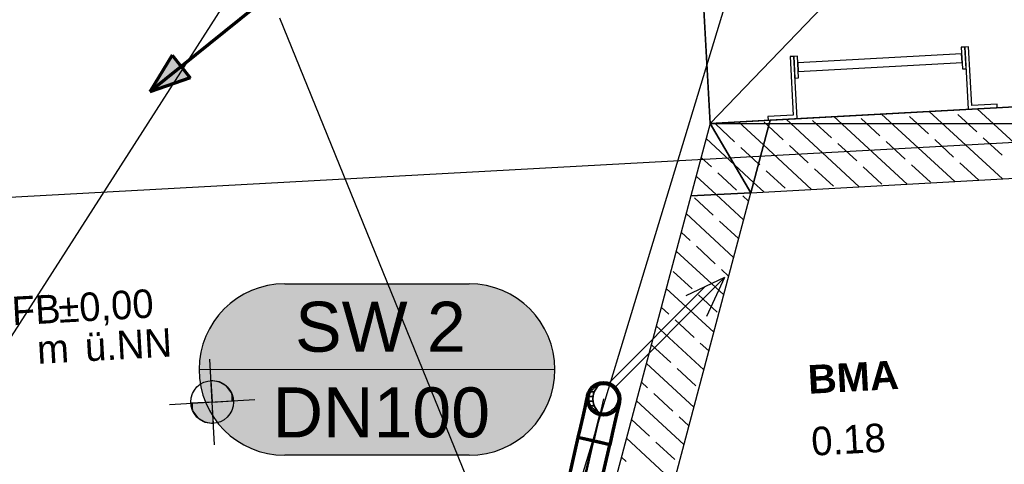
# Model space of a CAD drawing. Extents: x -181 to 1388, y 138 to 979.
# Tile 19 of 82: x 462 to 531, y 353 to 384. Entities that reach past the tile are written whole.
import ezdxf
from ezdxf.lldxf.tags import DXFTag

# ---------------------------------------------------------------- set-up
doc = ezdxf.new("R2010")
doc.units = 0
doc.layers.get('0').update_dxf_attribs({"lineweight": 25})
for name, color, linetype, lineweight, true_color in [('01 Höhen im Gebäude - Basis', 7, 'Continuous', 25, 0x848484), ('20 Bodenaufbau - Gefällelinien', 7, 'Continuous', 25, 0x848484), ('20 Dach Stb-Decke', 7, 'Continuous', 25, 0x848484), ('20 Dachleiter', 7, 'Continuous', 25, 0x848484), ('20 Innenwände', 7, 'Continuous', 25, 0x848484), ('20 Räume Innen', 7, 'Continuous', 25, 0x848484), ('A-0', 7, 'Continuous', 25, 0x848484), ('S_Abwasser_Entlueftung', 5, 'Nova_70', 25, 0x0000ff), ('S_Schmutzwasser', 5, 'Continuous', 70, 0x0000ff)]:
    doc.layers.add(name, color=color, linetype=linetype, lineweight=lineweight, true_color=true_color)
doc.layers.add('02 Raster Gebäude', color=7, linetype='Continuous', lineweight=25)
doc.layers.add('X_Geometrie', color=7, linetype='Continuous', lineweight=25)
doc.styles.get("Standard").update_dxf_attribs({"font": 'arial.ttf'})
tags = doc.linetypes.add('fein_strichliert', pattern=[4, 1, -2, 1]).pattern_tags.tags
tags[8:9] = [DXFTag(74, 4), DXFTag(75, 0), DXFTag(340, '0'), DXFTag(46, 0.0), DXFTag(50, 0.0), DXFTag(44, 0.0), DXFTag(45, 0.0)]
tags[6:7] = [DXFTag(74, 4), DXFTag(75, 0), DXFTag(340, '0'), DXFTag(46, 0.0), DXFTag(50, 0.0), DXFTag(44, 0.0), DXFTag(45, 0.0)]
tags[4:5] = [DXFTag(74, 4), DXFTag(75, 0), DXFTag(340, '0'), DXFTag(46, 0.0), DXFTag(50, 0.0), DXFTag(44, 0.0), DXFTag(45, 0.0)]
tags = doc.linetypes.add('Nova_70', pattern='A,2,[130,ltypeshp.shx,S=1,R=-90,X=0,Y=1],2', length=4).pattern_tags.tags
tags[12:13] = [DXFTag(74, 4), DXFTag(75, 0), DXFTag(340, '0'), DXFTag(46, 0.0), DXFTag(50, 0.0), DXFTag(44, 0.0), DXFTag(45, 0.0)]
tags = doc.linetypes.add('Raster', pattern=[0.2, 0.1, -0.05, 0, -0.05]).pattern_tags.tags
tags[10:11] = [DXFTag(74, 4), DXFTag(75, 0), DXFTag(340, '0'), DXFTag(46, 1.0), DXFTag(50, 0.0), DXFTag(44, 0.0), DXFTag(45, 0.0)]
tags[8:9] = [DXFTag(74, 4), DXFTag(75, 0), DXFTag(340, '0'), DXFTag(46, 1.0), DXFTag(50, 0.0), DXFTag(44, 0.0), DXFTag(45, 0.0)]
tags[6:7] = [DXFTag(74, 4), DXFTag(75, 0), DXFTag(340, '0'), DXFTag(46, 1.0), DXFTag(50, 0.0), DXFTag(44, 0.0), DXFTag(45, 0.0)]
tags[4:5] = [DXFTag(74, 4), DXFTag(75, 0), DXFTag(340, '0'), DXFTag(46, 1.0), DXFTag(50, 0.0), DXFTag(44, 0.0), DXFTag(45, 0.0)]
tags = doc.linetypes.add('STRICHPUNKT2', pattern=[12.7, 6.35, -3.175, 0, -3.175]).pattern_tags.tags
tags[10:11] = [DXFTag(74, 4), DXFTag(75, 0), DXFTag(340, '0'), DXFTag(46, 0.0), DXFTag(50, 0.0), DXFTag(44, 0.0), DXFTag(45, 0.0)]
tags[8:9] = [DXFTag(74, 4), DXFTag(75, 0), DXFTag(340, '0'), DXFTag(46, 0.0), DXFTag(50, 0.0), DXFTag(44, 0.0), DXFTag(45, 0.0)]
tags[6:7] = [DXFTag(74, 4), DXFTag(75, 0), DXFTag(340, '0'), DXFTag(46, 0.0), DXFTag(50, 0.0), DXFTag(44, 0.0), DXFTag(45, 0.0)]
tags[4:5] = [DXFTag(74, 4), DXFTag(75, 0), DXFTag(340, '0'), DXFTag(46, 0.0), DXFTag(50, 0.0), DXFTag(44, 0.0), DXFTag(45, 0.0)]
tags = doc.linetypes.add('Öffnungslinie Tür Fenster', pattern=[0.115, 0.075, -0.04]).pattern_tags.tags
tags[6:7] = [DXFTag(74, 4), DXFTag(75, 0), DXFTag(340, '0'), DXFTag(46, 1.0), DXFTag(50, 0.0), DXFTag(44, 0.0), DXFTag(45, 0.0)]
tags[4:5] = [DXFTag(74, 4), DXFTag(75, 0), DXFTag(340, '0'), DXFTag(46, 1.0), DXFTag(50, 0.0), DXFTag(44, 0.0), DXFTag(45, 0.0)]

# ---------------------------------------------------------------- blocks, each defined once
blk = doc.blocks.new('Referenz-A07F5V09WF')
at = {"layer": '01 Höhen im Gebäude - Basis', "lineweight": -2}
for p, q in [((476.081, 354.351), (475.747, 360.342)), ((472.919, 357.179), (478.91, 357.513))]:
    blk.add_line(p, q, dxfattribs=at)
blk.add_circle((475.914, 357.346), 1.5, dxfattribs=at)
for points in [[(475.914, 357.346), (475.831, 358.844), (475.914, 358.832)], [(475.914, 357.346), (475.914, 358.832), (476.41, 357.374)], [(476.41, 357.374), (475.914, 358.832), (476.41, 358.762)], [(476.41, 357.374), (476.41, 358.762), (476.914, 357.402)], [(476.914, 357.402), (476.41, 358.762), (476.914, 358.464)], [(476.914, 357.402), (476.914, 358.464), (477.266, 357.421)], [(477.266, 357.421), (476.914, 358.464), (477.266, 357.996)], [(477.266, 357.421), (477.266, 357.996), (477.412, 357.43)], [(474.563, 356.696), (474.417, 357.263), (474.563, 357.271)], [(474.914, 356.228), (474.563, 357.271), (474.914, 357.29)], [(474.563, 356.696), (474.563, 357.271), (474.914, 356.228)], [(475.418, 355.931), (474.914, 357.29), (475.418, 357.319)], [(474.914, 356.228), (474.914, 357.29), (475.418, 355.931)], [(475.914, 355.86), (475.418, 357.319), (475.914, 357.346)], [(475.418, 355.931), (475.418, 357.319), (475.914, 355.86)], [(475.914, 355.86), (475.914, 357.346), (475.998, 355.848)]]:
    blk.add_solid(points, dxfattribs=at)
at = {"layer": '02 Raster Gebäude', "linetype": 'Raster', "lineweight": -2, "ltscale": 56.250004}
for p, q in [((478.815, 276.287), (639.421, 805.981)), ((1006.697, 401.503), (320.446, 363.938))]:
    blk.add_line(p, q, dxfattribs=at)
at = {"layer": '20 Bodenaufbau - Gefällelinien', "lineweight": -2}
blk.add_line((510.772, 376.856), (506.952, 446.65), dxfattribs=at)
at = {"layer": '20 Bodenaufbau - Gefällelinien', "linetype": 'Öffnungslinie Tür Fenster', "lineweight": -2, "ltscale": 56.250004}
for p, q in [((545.001, 412.366), (510.772, 376.856)), ((476.786, 385.245), (453.462, 348.89)), ((500.063, 336.518), (480.652, 384.219))]:
    blk.add_line(p, q, dxfattribs=at)
at = {"layer": '20 Dach Stb-Decke', "linetype": 'Öffnungslinie Tür Fenster', "lineweight": -2, "ltscale": 56.250004}
for p, q in [((509.46, 400.82), (510.772, 376.856)), ((510.772, 376.856), (534.736, 378.167))]:
    blk.add_line(p, q, dxfattribs=at)
at = {"layer": '20 Dachleiter', "lineweight": -2}
for p, q in [((528.609, 382.201), (528.355, 382.187)), ((528.355, 382.187), (528.438, 380.666)), ((528.862, 382.215), (528.609, 382.201)), ((528.692, 380.679), (528.609, 382.201)), ((528.609, 382.201), (528.847, 377.846)), ((529.087, 378.113), (528.862, 382.215)), ((516.627, 381.545), (516.373, 381.531)), ((516.373, 381.531), (516.598, 377.429)), ((516.88, 381.559), (516.627, 381.545)), ((516.865, 377.189), (516.627, 381.545)), ((516.627, 381.545), (516.71, 380.023)), ((516.964, 380.037), (516.88, 381.559)), ((528.38, 381.726), (516.905, 381.097)), ((528.413, 381.127), (528.38, 381.726)), ((516.905, 381.097), (516.938, 380.498)), ((516.938, 380.498), (528.413, 381.127)), ((528.438, 380.666), (528.692, 380.679)), ((516.71, 380.023), (516.964, 380.037)), ((528.847, 377.846), (530.876, 377.957)), ((530.862, 378.21), (529.087, 378.113)), ((530.876, 377.957), (530.862, 378.21)), ((516.598, 377.429), (514.822, 377.332)), ((514.822, 377.332), (514.836, 377.078)), ((514.836, 377.078), (516.865, 377.189))]:
    blk.add_line(p, q, dxfattribs=at)
at = {"layer": '20 Innenwände', "lineweight": -2}
for p, q in [((641.576, 384.02), (510.772, 376.856)), ((534.586, 373.153), (529.46, 377.879)), ((521.219, 372.42), (516.093, 377.147)), ((519.271, 375.848), (517.948, 377.069)), ((524.561, 372.603), (519.435, 377.33)), ((522.663, 375.986), (521.339, 377.206)), ((527.903, 372.786), (522.776, 377.513)), ((526.054, 376.123), (524.731, 377.344)), ((531.245, 372.97), (526.118, 377.696)), ((529.445, 376.261), (528.122, 377.481)), ((510.772, 376.856), (509.423, 371.774)), ((512.489, 375.573), (511.165, 376.794)), ((514.509, 375.343), (512.751, 376.964)), ((514.857, 376.654), (514.557, 376.931)), ((515.88, 375.711), (514.857, 376.654)), ((512.48, 373.95), (510.488, 375.786)), ((527.818, 374.496), (526.495, 375.717)), ((531.21, 374.634), (529.886, 375.854)), ((514.161, 374.032), (512.93, 375.167)), ((517.877, 372.237), (514.509, 375.343)), ((517.644, 374.084), (516.321, 375.304)), ((521.036, 374.222), (519.712, 375.442)), ((524.427, 374.359), (523.104, 375.579)), ((510.862, 373.809), (510.14, 374.475)), ((513.813, 372.72), (512.48, 373.95)), ((513.623, 372.004), (551.521, 374.08)), ((514.253, 373.947), (514.161, 374.032)), ((519.409, 372.457), (518.085, 373.677)), ((522.8, 372.595), (521.477, 373.815)), ((526.191, 372.732), (524.868, 373.952)), ((529.574, 372.878), (528.259, 374.09)), ((511.193, 371.871), (509.792, 373.163)), ((512.626, 372.182), (511.303, 373.402)), ((516.017, 372.32), (514.694, 373.54)), ((514.535, 372.054), (513.813, 372.72)), ((509.423, 371.774), (500.063, 336.518)), ((503.929, 335.492), (513.623, 372.004)), ((510.999, 370.418), (509.676, 371.638)), ((513.116, 370.098), (511.193, 371.871)), ((513.465, 371.409), (513.067, 371.775)), ((512.42, 367.475), (509.096, 370.541)), ((512.764, 368.791), (511.44, 370.011)), ((509.372, 368.653), (508.747, 369.23)), ((511.137, 367.026), (509.813, 368.247)), ((511.724, 364.853), (508.399, 367.918)), ((509.51, 365.262), (508.186, 366.482)), ((512.072, 366.164), (511.578, 366.62)), ((511.028, 362.23), (507.703, 365.296)), ((511.274, 363.635), (509.951, 364.855)), ((507.883, 363.498), (507.355, 363.984)), ((510.331, 359.608), (507.007, 362.673)), ((509.647, 361.871), (508.324, 363.091)), ((508.02, 360.106), (506.697, 361.327)), ((510.68, 360.919), (510.088, 361.464)), ((509.635, 356.985), (506.31, 360.051)), ((509.785, 358.479), (508.461, 359.7)), ((506.393, 358.342), (505.962, 358.739)), ((508.158, 356.715), (506.834, 357.935)), ((508.939, 354.362), (505.614, 357.428)), ((506.531, 354.951), (505.266, 356.117)), ((509.287, 355.674), (508.599, 356.308)), ((508.243, 351.74), (504.918, 354.805)), ((508.295, 353.324), (506.972, 354.544)), ((504.904, 353.186), (504.57, 353.494))]:
    blk.add_line(p, q, dxfattribs=at)
at = {"layer": 'A-0', "linetype": 'Continuous', "lineweight": -2, "ltscale": 312.5}
for p, q in [((641.576, 384.02), (514.972, 377.086)), ((513.623, 372.004), (641.849, 379.028)), ((514.972, 377.086), (510.772, 376.856)), ((513.623, 372.004), (514.972, 377.086)), ((514.972, 377.086), (513.623, 372.004)), ((510.772, 376.856), (509.423, 371.774)), ((510.772, 376.856), (513.623, 372.004)), ((513.623, 372.004), (510.772, 376.856)), ((509.423, 371.774), (500.063, 336.518)), ((503.929, 335.492), (513.623, 372.004)), ((513.623, 372.004), (509.423, 371.774)), ((509.423, 371.774), (513.623, 372.004)), ((476.41, 358.762), (475.831, 358.844)), ((475.831, 358.844), (475.914, 357.346)), ((476.914, 358.464), (476.41, 358.762)), ((477.266, 357.996), (476.914, 358.464)), ((477.412, 357.43), (477.266, 357.996)), ((475.914, 357.346), (474.417, 357.263)), ((474.417, 357.263), (474.563, 356.696)), ((475.914, 357.346), (477.412, 357.43)), ((475.998, 355.848), (475.914, 357.346)), ((474.563, 356.696), (474.914, 356.228)), ((474.914, 356.228), (475.418, 355.931)), ((475.418, 355.931), (475.998, 355.848))]:
    blk.add_line(p, q, dxfattribs=at)
at = {"layer": '01 Höhen im Gebäude - Basis', "linetype": 'Continuous', "lineweight": -2, "ltscale": 40.625, "char_height": 2, "attachment_point": 1, "rotation": 3.18725}
for s, insert in [('{\\fCentury Gothic;±0,00}', (465.09, 364.891)), ('{\\fCentury Gothic;FFB}', (460.199, 364.619)), ('{\\fCentury Gothic;ü.NN}', (466.947, 362.192)), ('{\\fCentury Gothic;m}', (463.599, 362.006))]:
    blk.add_mtext(s, dxfattribs=dict(at, insert=insert))
at = {"layer": '20 Räume Innen', "linetype": 'Continuous', "lineweight": -2, "ltscale": 40.625, "char_height": 2, "attachment_point": 1, "rotation": 3.1332}
for s, insert in [('{\\fArial|b1|i0;BMA}', (517.563, 359.916)), ('{\\fCentury Gothic;0.18}', (517.801, 355.58))]:
    blk.add_mtext(s, dxfattribs=dict(at, insert=insert))
blk = doc.blocks.new('Blockreferenz-A07F5V33WF')
at = {"color": 0, "linetype": 'Continuous', "lineweight": -2, "ltscale": 0.125}
for p, q in [((504.015, 358.276), (511.792, 366.053)), ((511.792, 366.053), (509.073, 364.785)), ((511.792, 366.053), (510.524, 363.334))]:
    blk.add_line(p, q, dxfattribs=at)
at = {"color": 0, "linetype": 'fein_strichliert', "lineweight": -2, "ltscale": 0.25}
blk.add_line((503.652, 358.638), (510.438, 365.425), dxfattribs=at)
at = {"color": 0, "linetype": 'Continuous', "lineweight": -2, "ltscale": 0.125}
blk.add_circle((503.308, 357.569), 1, dxfattribs=at)

msp = doc.modelspace()

# ---------------------------------------------------------------- hatches: boundary and pattern name
at = {"layer": 'S_Abwasser_Entlueftung', "ltscale": 0.25, "true_color": 0xfefefe}
msp.add_hatch(color=7, dxfattribs=at).paths.add_polyline_path([(480.997, 353.618), (493.909, 353.618), (494.258, 353.628), (494.606, 353.658), (494.951, 353.709), (495.293, 353.78), (495.63, 353.87), (495.962, 353.98), (496.286, 354.109), (496.602, 354.256), (496.909, 354.422), (497.206, 354.605), (497.492, 354.805), (497.766, 355.022), (498.027, 355.254), (498.274, 355.5), (498.506, 355.761), (498.722, 356.035), (498.922, 356.321), (499.106, 356.618), (499.271, 356.925), (499.419, 357.241), (499.548, 357.566), (499.657, 357.897), (499.748, 358.234), (499.818, 358.576), (499.869, 358.921), (499.899, 359.269), (499.909, 359.618), (499.899, 359.967), (499.869, 360.314), (499.818, 360.66), (499.748, 361.002), (499.657, 361.339), (499.548, 361.67), (499.419, 361.994), (499.271, 362.311), (499.106, 362.618), (498.922, 362.915), (498.722, 363.201), (498.506, 363.475), (498.274, 363.735), (498.027, 363.982), (497.766, 364.214), (497.492, 364.431), (497.206, 364.631), (496.909, 364.814), (496.602, 364.98), (496.286, 365.127), (495.962, 365.256), (495.63, 365.366), (495.293, 365.456), (494.951, 365.527), (494.606, 365.577), (494.258, 365.608), (493.909, 365.618), (480.997, 365.618), (480.648, 365.608), (480.301, 365.577), (479.955, 365.527), (479.614, 365.456), (479.277, 365.366), (478.945, 365.256), (478.621, 365.127), (478.305, 364.98), (477.997, 364.814), (477.7, 364.631), (477.414, 364.431), (477.141, 364.214), (476.88, 363.982), (476.633, 363.735), (476.401, 363.475), (476.185, 363.201), (475.984, 362.915), (475.801, 362.618), (475.636, 362.311), (475.488, 361.994), (475.359, 361.67), (475.249, 361.339), (475.159, 361.002), (475.089, 360.66), (475.038, 360.314), (475.008, 359.967), (474.997, 359.618), (475.008, 359.269), (475.038, 358.921), (475.089, 358.576), (475.159, 358.234), (475.249, 357.897), (475.359, 357.566), (475.488, 357.241), (475.636, 356.925), (475.801, 356.618), (475.984, 356.321), (476.185, 356.035), (476.401, 355.761), (476.633, 355.5), (476.88, 355.254), (477.141, 355.022), (477.414, 354.805), (477.7, 354.605), (477.997, 354.422), (478.305, 354.256), (478.621, 354.109), (478.945, 353.98), (479.277, 353.87), (479.614, 353.78), (479.955, 353.709), (480.301, 353.658), (480.648, 353.628)])

# ---------------------------------------------------------------- linework, layer by layer
at = {"layer": 'S_Abwasser_Entlueftung', "linetype": 'Continuous'}
for p, q in [((480.997, 365.618), (493.909, 365.618)), ((493.909, 353.618), (480.997, 353.618))]:
    msp.add_line(p, q, dxfattribs=at)
at = {"layer": 'S_Abwasser_Entlueftung', "linetype": 'Continuous', "lineweight": 18}
msp.add_line((474.997, 359.618), (499.909, 359.618), dxfattribs=at)
at = {"layer": 'S_Abwasser_Entlueftung', "ltscale": 0.25}
msp.add_line((503.065, 356.599), (498.919, 340.026), dxfattribs=at)
msp.add_circle((503.308, 357.569), 1, dxfattribs=at)
at = {"layer": 'S_Abwasser_Entlueftung', "linetype": 'Continuous'}
for centre, major_axis in [((480.997, 359.618), (0, 6)), ((493.909, 359.618), (6, 0)), ((480.997, 359.618), (-6, 0)), ((493.909, 359.618), (0, -6))]:
    msp.add_ellipse(centre, major_axis=major_axis, ratio=1, start_param=0, end_param=1.570796, dxfattribs=at)
at = {"layer": 'S_Schmutzwasser'}
for p, q in [((478.957, 385.014), (471.546, 379.073)), ((473.104, 381.636), (471.546, 379.073)), ((473.104, 381.636), (474.387, 380.035)), ((474.387, 380.035), (471.546, 379.073)), ((502.193, 357.822), (502.17, 357.721)), ((502.103, 357.425), (501.996, 356.954)), ((502.17, 357.721), (502.103, 357.425)), ((504.399, 357.214), (504.332, 356.918)), ((504.422, 357.315), (504.399, 357.214)), ((501.996, 356.954), (501.856, 356.34)), ((504.225, 356.447), (504.085, 355.833)), ((504.332, 356.918), (504.225, 356.447)), ((501.856, 356.34), (501.694, 355.625)), ((504.085, 355.833), (503.923, 355.118)), ((501.694, 355.625), (501.519, 354.857)), ((503.923, 355.118), (503.749, 354.351)), ((501.519, 354.857), (498.668, 342.308)), ((500.897, 341.801), (503.749, 354.351)), ((503.749, 354.351), (501.519, 354.857)), ((502.172, 354.709), (501.519, 354.857)), ((503.096, 354.499), (502.172, 354.709)), ((503.749, 354.351), (503.096, 354.499))]:
    msp.add_line(p, q, dxfattribs=at)
at = {"layer": 'S_Schmutzwasser', "lineweight": 35}
for p, q in [((502.323, 357.732), (502.575, 357.732)), ((502.422, 358.058), (502.665, 358.058)), ((502.655, 358.385), (502.868, 358.385)), ((502.323, 357.405), (502.575, 357.405)), ((502.422, 357.079), (502.665, 357.079)), ((502.655, 356.752), (502.868, 356.752))]:
    msp.add_line(p, q, dxfattribs=at)
at = {"layer": 'S_Schmutzwasser', "linetype": 'STRICHPUNKT2', "lineweight": 25, "ltscale": 0.25}
for p, q in [((503.308, 357.569), (502.634, 354.604)), ((503.308, 357.569), (503.308, 357.569)), ((499.782, 342.054), (502.634, 354.604))]:
    msp.add_line(p, q, dxfattribs=at)
at = {"layer": 'S_Schmutzwasser'}
msp.add_circle((503.308, 357.569), 1.143, dxfattribs=at)
msp.add_circle((503.308, 357.569), 1.143, dxfattribs=at)
at = {"layer": 'S_Schmutzwasser', "lineweight": 35}
msp.add_ellipse((503.815, 357.569), major_axis=(-0.508, 1.143), ratio=1, start_param=0, end_param=2.305501, dxfattribs=at)
msp.add_ellipse((503.815, 357.569), major_axis=(-0.508, 1.143), ratio=1, start_param=0, end_param=2.305501, dxfattribs=at)
at = {"layer": 'S_Schmutzwasser'}
msp.add_solid([(474.387, 380.035), (471.546, 379.073), (473.104, 381.636)], dxfattribs=at)
at = {"layer": 'X_Geometrie', "ltscale": 0.25}
msp.add_line((510.772, 376.856), (536.253, 376.856), dxfattribs=at)

# ---------------------------------------------------------------- block references
at = {"color": 8, "lineweight": 25, "ltscale": 1250, "true_color": 0x808080}
msp.add_blockref('Referenz-A07F5V09WF', (0, 0), dxfattribs=at)
at = {"layer": 'S_Abwasser_Entlueftung', "ltscale": 0.125}
msp.add_blockref('Blockreferenz-A07F5V33WF', (0, 0), dxfattribs=at)

# ---------------------------------------------------------------- texts
at = {"layer": 'S_Abwasser_Entlueftung', "ltscale": 0.25, "char_height": 3.5, "attachment_point": 1}
for s, insert in [('{\\fArial;SW 2}', (481.72, 364.368)), ('{\\fArial;DN100}', (480.15, 358.368))]:
    msp.add_mtext(s, dxfattribs=dict(at, insert=insert))

doc.saveas('drawing.dxf')
